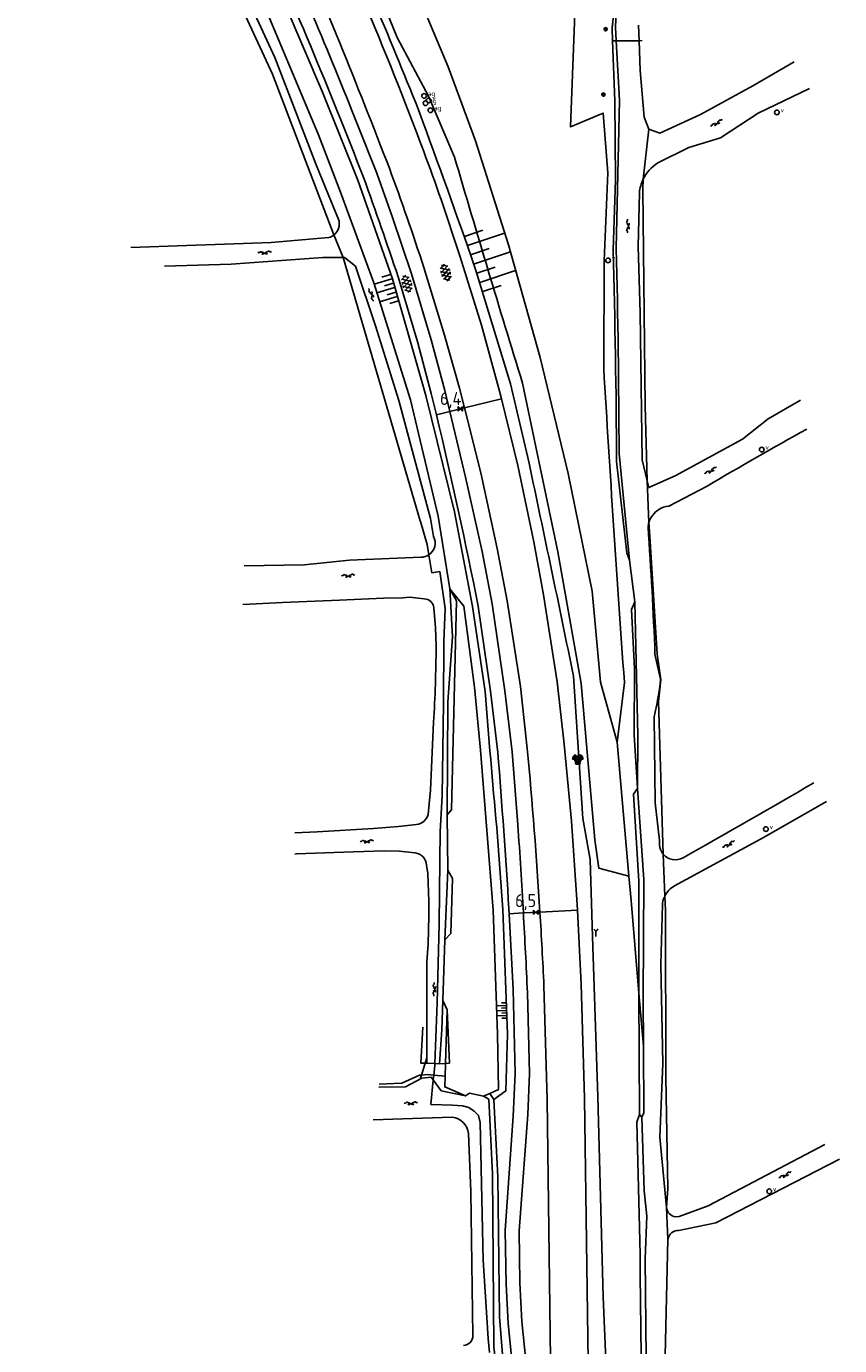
# Model space of a CAD drawing. Extents: x 121149 to 123702, y 457169 to 470031.
# Tile 35 of 87: x 122309 to 122465, y 463426 to 463680. Entities that reach past the tile are written whole.
import ezdxf

# ---------------------------------------------------------------- set-up
doc = ezdxf.new("R2010")
doc.units = 0
doc.header["$LTSCALE"] = 4
doc.layers.get('0').update_dxf_attribs({"color": 8, "linetype": 'CONTINUOUS'})
doc.layers.add('REFERENTIE', color=8, linetype='CONTINUOUS')
doc.styles.add('ISO', font='ISO')

# ---------------------------------------------------------------- blocks, each defined once
blk = doc.blocks.new('water')
at = {"color": 0, "linetype": 'ByBlock', "lineweight": -2}
for centre, start, end in [((-0.01, 0.75), 129.7446, 230.2554), ((-0.32, 1.12), 309.7446, 50.2554), ((-0.32, 0.37), 309.7446, 50.2554), ((0.32, 0.01), 129.7446, 230.2554), ((0, 0.38), 309.7446, 50.2554), ((-0.01, -0.74), 129.7446, 230.2554), ((-0.32, -0.37), 309.7446, 50.2554), ((-0.32, -1.12), 309.7446, 50.2554), ((0, -0.37), 309.7446, 50.2554)]:
    blk.add_arc(centre, 0.244, start, end, dxfattribs=at)
blk = doc.blocks.new('verklikker')
at = {"color": 0}
blk.add_circle((0, 0), 0.45, dxfattribs=at)
at = {"color": 0, "style": 'ISO'}
blk.add_attdef('VERKLIKKER', (0.7, 0), '', height=0.9, dxfattribs=at)
blk = doc.blocks.new('boom')
at = {"color": 0}
for radius in [0.315, 0.225, 0.135]:
    blk.add_circle((0, 0), radius, dxfattribs=at)
blk = doc.blocks.new('kilometerpaal')
at = {"color": 0}
for p, q in [((-0.44, 0.44), (0.44, -0.44)), ((-0.44, -0.44), (-0.44, 0.44)), ((0.44, 0.44), (-0.44, -0.44)), ((0.44, -0.44), (0.44, 0.44))]:
    blk.add_line(p, q, dxfattribs=at)
at = {"color": 0, "style": 'ISO'}
blk.add_attdef('KILOMETERPAAL', (0.59, 0.87), '', height=2.5, dxfattribs=at)
blk = doc.blocks.new('talud')
at = {"color": 0}
for p, q in [((0, 0.75), (0.5, 0.75)), ((0, 0.5), (1, 0.5)), ((0, 0.25), (0.5, 0.25)), ((0, 0), (1, 0)), ((0, -0.25), (0.5, -0.25)), ((0, -0.5), (1, -0.5)), ((0, -0.75), (0.5, -0.75))]:
    blk.add_line(p, q, dxfattribs=at)
blk = doc.blocks.new('asfalt6')
at = {"color": 0, "linetype": 'ByBlock', "lineweight": -2}
for p, q in [((-0.93, 0.18), (0.7, 1.13)), ((-0.89, -0.52), (0.89, 0.52)), ((-0.89, 0.52), (0.89, -0.52)), ((-0.76, 1.01), (0.3, 1.62)), ((-0.7, 1.13), (0.93, 0.18)), ((-0.3, 1.62), (0.76, 1.01)), ((-0.93, -0.18), (0.7, -1.13)), ((-0.76, -1.01), (0.3, -1.62)), ((-0.7, -1.13), (0.93, -0.18)), ((-0.3, -1.62), (0.76, -1.01))]:
    blk.add_line(p, q, dxfattribs=at)
blk = doc.blocks.new('afsl-gas')
at = {"color": 0}
blk.add_circle((0, 0), 0.45, dxfattribs=at)
at = {"color": 0, "style": 'ISO'}
blk.add_attdef('AFSL-GAS', (0.7, 0), '', height=0.9, dxfattribs=at)
blk = doc.blocks.new('wegwijzer')
at = {"color": 0}
for q in [(-0.42, 1.42), (0.42, 1.42), (0, 0)]:
    blk.add_line((0, 1), q, dxfattribs=at)
blk = doc.blocks.new('verkeersbord')
at = {"color": 0}
for p, q in [((0.5, 0.32), (-0.5, 0.32)), ((-0.5, 0.32), (0, -0.6)), ((0, -0.6), (0.5, 0.32))]:
    blk.add_line(p, q, dxfattribs=at)
blk = doc.blocks.new('verkeerslicht')
at = {"color": 0, "linetype": 'Continuous'}
for p, q in [((-1, 0), (-0.6, 0)), ((-0.3, 0.52), (-0.5, 0.86)), ((0.3, 0.52), (0.5, 0.86)), ((0.6, 0), (1, 0)), ((-0.3, -0.52), (-0.5, -0.86)), ((0.3, -0.52), (0.5, -0.86))]:
    blk.add_line(p, q, dxfattribs=at)
at = {"color": 0}
blk.add_circle((0, 0), 0.6, dxfattribs=at)
at = {"color": 0, "linetype": 'Continuous'}
for radius, start, end in [(0.996, 119.9985, 179.9935), (0.897, 119.9989, 179.9928), (0.797, 119.9994, 179.9919), (0.697, 120, 179.9907), (0.697, 0.0093, 60), (0.797, 0.0081, 60.0006), (0.897, 0.0072, 60.0011), (0.996, 0.0065, 60.0015), (0.996, 240.0015, 299.9985), (0.897, 240.0011, 299.9989), (0.797, 240.0006, 299.9994), (0.697, 240, 300)]:
    blk.add_arc((0, 0), radius, start, end, dxfattribs=at)
blk = doc.blocks.new('verkeersbord-pl')
at = {"linetype": 'Continuous'}
blk.add_circle((0, 0), 0.03, dxfattribs=at)

msp = doc.modelspace()

# ---------------------------------------------------------------- linework, layer by layer
at = {"layer": 'REFERENTIE'}
for points in [[(122309.07, 463784.757), (122313.852, 463778.657), (122321.026, 463765.641), (122335.294, 463736.244), (122351.582, 463700.722), (122365.88, 463667.089), (122372.723, 463650.161), (122379.324, 463631.25), (122385.756, 463608.812), (122391.242, 463586.475), (122394.723, 463568.271)], [(122353.938, 463752.929), (122350.778, 463749.72), (122355.475, 463734.462), (122367.861, 463708.132), (122380.221, 463677.565), (122386.268, 463666.345), (122391.256, 463654.599)], [(122353.938, 463752.929), (122376.279, 463704.726), (122390.038, 463671.93), (122395.28, 463657.755), (122401.635, 463637.739), (122407.692, 463616.095), (122413.051, 463593.832), (122417.646, 463571.199), (122419.267, 463553.777), (122422.486, 463542.2)], [(122368.702, 463643.267), (122364.672, 463653.15), (122356.786, 463673.773), (122348.23, 463692.234), (122341.698, 463705.752)], [(122356.322, 463670.521), (122344.736, 463695.65)], [(122414.688, 463690.677), (122413.534, 463660.394), (122419.797, 463663.069), (122420.662, 463651.583), (122419.988, 463634.701), (122419.895, 463614.113)], [(122422.517, 463688.778), (122421.518, 463679.421), (122421.61, 463676.929)], [(122422.451, 463687.016), (122422.173, 463679.542), (122422.31, 463676.935)], [(122354.386, 463684.502), (122365.153, 463658.86), (122369.377, 463647.847), (122375.732, 463630.488), (122382.796, 463607.988), (122388.123, 463585.605), (122390.359, 463571.68)], [(122426.687, 463676.975), (122426.593, 463679.96)], [(122422.31, 463676.935), (122421.61, 463676.929)], [(122421.61, 463676.929), (122422.038, 463665.402), (122422.128, 463650.192), (122421.697, 463636.775)], [(122422.31, 463676.935), (122422.907, 463665.559), (122422.301, 463637.073)], [(122426.687, 463676.975), (122422.31, 463676.935)], [(122427.287, 463676.98), (122426.687, 463676.975)], [(122426.868, 463671.254), (122426.687, 463676.975)], [(122456.459, 463672.923), (122448.514, 463668.271), (122438.445, 463662.773), (122430.65, 463659.175), (122428.558, 463659.976)], [(122368.106, 463639.658), (122356.322, 463670.521)], [(122427.66, 463662.309), (122426.868, 463671.254)], [(122430.304, 463653.504), (122436.232, 463656.451), (122442.298, 463658.309), (122449.55, 463663.039), (122459.373, 463667.809)], [(122428.558, 463659.976), (122427.66, 463662.309)], [(122390.338, 463605.754), (122389.366, 463609.796), (122386.774, 463619.525), (122382.986, 463632.182), (122379.342, 463643.03), (122376.308, 463651.514), (122372.569, 463660.985)], [(122427.451, 463650.342), (122428.558, 463659.976)], [(122427.406, 463648.418), (122427.451, 463650.342)], [(122388.682, 463646.458), (122392.303, 463635.672), (122396.427, 463622.331), (122399.914, 463609.662), (122400.276, 463608.182)], [(122428.214, 463592.425), (122427.264, 463596.448), (122426.889, 463624.678), (122426.508, 463637.429), (122426.75, 463647.83)], [(122427.828, 463606.808), (122427.406, 463648.418)], [(122329.13, 463637.242), (122356.049, 463638.216), (122367.106, 463639.153)], [(122369.863, 463635.312), (122368.106, 463639.658)], [(122369.863, 463635.312), (122365.982, 463635.343), (122348.368, 463634.051), (122335.569, 463633.648)], [(122387.246, 463581.704), (122386.623, 463585.217), (122380.532, 463607.835), (122376.104, 463622.175), (122372.225, 463633.658), (122370.106, 463635.31), (122369.863, 463635.312)], [(122384.671, 463584.712), (122369.863, 463635.312)], [(122405.558, 463595.785), (122401.996, 463611.077), (122395.401, 463632.651), (122394.451, 463635.497)], [(122386.796, 463609.208), (122384.186, 463618.911), (122380.415, 463631.631)], [(122385.359, 463633.426), (122389.352, 463620.408), (122392.212, 463610.245), (122393.172, 463606.446)], [(122404.307, 463611.157), (122411.074, 463578.778), (122415.571, 463553.506), (122418.192, 463523.451), (122418.963, 463518.005), (122424.73, 463516.464)], [(122387.779, 463605.128), (122390.338, 463605.754)], [(122390.338, 463605.754), (122393.172, 463606.446)], [(122403.418, 463526.341), (122402.291, 463540.356), (122400.939, 463552.062), (122398.474, 463568.812), (122396.531, 463578.845), (122393.373, 463593.123), (122390.338, 463605.754)], [(122393.172, 463606.446), (122400.276, 463608.182)], [(122393.172, 463606.446), (122396.333, 463593.944), (122399.423, 463579.429), (122401.371, 463569.352), (122403.89, 463552.892), (122405.223, 463541.025)], [(122400.276, 463608.182), (122403.408, 463595.363), (122406.491, 463580.683), (122408.364, 463570.508), (122410.937, 463553.812), (122412.301, 463541.834), (122413.683, 463527.059), (122414.795, 463511.07), (122414.853, 463509.943)], [(122428.214, 463592.425), (122427.828, 463606.808)], [(122457.682, 463607.92), (122451.49, 463604.355), (122446.512, 463600.421), (122433.604, 463593.406), (122428.524, 463591.113), (122428.214, 463592.425)], [(122422.364, 463596.149), (122424.303, 463578.618), (122424.862, 463577.185)], [(122422.854, 463597.681), (122424.862, 463577.185)], [(122428.214, 463592.425), (122428.571, 463584.439)], [(122432.375, 463587.572), (122439.721, 463591.392)], [(122384.705, 463584.594), (122384.671, 463584.712)], [(122385.98, 463580.193), (122384.705, 463584.594)], [(122428.769, 463581.819), (122428.571, 463584.439)], [(122430.133, 463559.107), (122428.769, 463581.819)], [(122386.319, 463578.204), (122385.98, 463580.193)], [(122386.319, 463578.204), (122386.907, 463574.751)], [(122350.855, 463576.118), (122362.418, 463576.256), (122371.072, 463577.155), (122384.829, 463577.745)], [(122424.862, 463577.185), (122425.868, 463569.186)], [(122386.907, 463574.751), (122388.413, 463574.982)], [(122388.413, 463574.982), (122389.455, 463567.918)], [(122390.359, 463571.68), (122390.852, 463562.514), (122389.974, 463549.905), (122389.832, 463528.267)], [(122390.359, 463571.68), (122391.641, 463569.397), (122390.659, 463529.243), (122389.832, 463528.267)], [(122393.014, 463568.373), (122390.359, 463571.68)], [(122385.452, 463569.766), (122382.591, 463570.105), (122381.342, 463569.918), (122377.591, 463569.893), (122369.198, 463569.481), (122358.245, 463569.051), (122350.589, 463568.683)], [(122387.724, 463560.604), (122387.578, 463564.238), (122387.311, 463568.05)], [(122389.455, 463567.918), (122389.224, 463561.549)], [(122393.014, 463568.373), (122395.08, 463552.798), (122396.24, 463540.662), (122398.662, 463509.964), (122399.512, 463486.159), (122399.717, 463475.517), (122398.062, 463474.703)], [(122397.164, 463551.98), (122394.723, 463568.271)], [(122399.564, 463540.255), (122398.188, 463551.991), (122395.807, 463568.368)], [(122425.868, 463569.186), (122425.255, 463567.692), (122425.816, 463556.292), (122425.743, 463543.618), (122426.393, 463533.297)], [(122425.868, 463569.186), (122426.45, 463543.442), (122426.393, 463533.297)], [(122389.224, 463561.549), (122389.108, 463549.737)], [(122430.817, 463554.318), (122429.737, 463559.101)], [(122430.866, 463554.189), (122430.133, 463559.107)], [(122422.305, 463353.614), (122421.949, 463364.406), (122421.227, 463400.742), (122419.798, 463435.672), (122418.789, 463474.124), (122417.76, 463504.878), (122417.263, 463519.713), (122415.915, 463527.552), (122414.082, 463554.901)], [(122423.864, 463553.689), (122422.486, 463542.2)], [(122430.395, 463550.056), (122430.866, 463554.189)], [(122431.299, 463520.701), (122430.395, 463550.056)], [(122389.108, 463549.737), (122388.876, 463531.903)], [(122386.181, 463528.357), (122386.403, 463530.384), (122386.622, 463533.008), (122387.238, 463546.062)], [(122430.577, 463522.439), (122430.628, 463523.31), (122429.754, 463530.571), (122429.561, 463547.096)], [(122422.486, 463542.2), (122424.73, 463516.464)], [(122426.393, 463533.297), (122425.64, 463532.233), (122426.64, 463515.514), (122426.663, 463494.014)], [(122426.393, 463533.297), (122427.58, 463515.873), (122427.48, 463492.972), (122427.537, 463483.835)], [(122388.876, 463531.903), (122388.529, 463525.071)], [(122433.495, 463514.639), (122450.718, 463523.985), (122462.679, 463530.81)], [(122389.832, 463528.267), (122389.977, 463517.612)], [(122360.624, 463524.837), (122364.889, 463525), (122375.721, 463525.666), (122380.482, 463526.055), (122383.933, 463526.376)], [(122388.529, 463525.071), (122388.413, 463519.512)], [(122398.778, 463473.576), (122401.082, 463475.223), (122401.431, 463486.136), (122400.619, 463508.402), (122400.54, 463510.095), (122399.347, 463525.849)], [(122383.676, 463520.952), (122380.636, 463521.289), (122377.897, 463521.331), (122371.825, 463521.172), (122360.931, 463520.743), (122360.568, 463520.732)], [(122431.636, 463512.693), (122431.299, 463520.701)], [(122385.948, 463480.538), (122385.963, 463500), (122386.19, 463503.389), (122386.327, 463508.872), (122386.307, 463511.613), (122386.147, 463516.975), (122385.897, 463518.583)], [(122388.413, 463519.512), (122388.297, 463507.237)], [(122389.384, 463504.268), (122390.543, 463505.472), (122390.863, 463516.065), (122389.977, 463517.612)], [(122389.977, 463517.612), (122389.384, 463504.268)], [(122424.73, 463516.464), (122425.137, 463511.805), (122426.663, 463494.014)], [(122431.756, 463509.956), (122431.636, 463512.693)], [(122401.748, 463509.269), (122401.7, 463510.176)], [(122404.467, 463509.409), (122407.644, 463509.572)], [(122407.644, 463509.572), (122414.853, 463509.943)], [(122414.853, 463509.943), (122415.583, 463495.751), (122416.186, 463473.764), (122417.121, 463409.511), (122417.129, 463408.816)], [(122431.931, 463452.867), (122430.67, 463466.338), (122431.256, 463480.467), (122430.869, 463499.513), (122431.158, 463511.023)], [(122431.844, 463477.81), (122431.756, 463509.956)], [(122388.297, 463507.237), (122387.949, 463492.182)], [(122403.652, 463408.653), (122403.573, 463410.218), (122401.555, 463430.536), (122401.161, 463438.095), (122400.956, 463448.392), (122402.49, 463470.406), (122402.897, 463478.608), (122402.511, 463494.697), (122401.748, 463509.269)], [(122401.748, 463509.269), (122404.467, 463509.409)], [(122389.384, 463504.268), (122389.008, 463492.599)], [(122408.417, 463495.45), (122409.035, 463473.536), (122409.898, 463408.728)], [(122387.949, 463492.182), (122387.499, 463480.472)], [(122389.008, 463492.599), (122388.826, 463486.938), (122388.395, 463480.433)], [(122389.008, 463492.599), (122389.869, 463490.788)], [(122406.362, 463408.686), (122406.261, 463410.293), (122404.183, 463430.914), (122403.8, 463438.358), (122403.678, 463448.369), (122405.3, 463470.688), (122405.651, 463478.601), (122405.256, 463494.158)], [(122426.663, 463494.014), (122426.793, 463470.719)], [(122426.663, 463494.014), (122427.537, 463483.835)], [(122389.869, 463490.788), (122389.536, 463480.527)], [(122389.536, 463480.527), (122390.266, 463480.587), (122389.869, 463490.788)], [(122385.6, 463480.554), (122384.776, 463480.591), (122385.18, 463487.503)], [(122385.6, 463480.554), (122385.918, 463481.614)], [(122427.537, 463483.835), (122427.617, 463471.017), (122427.241, 463470.203)], [(122384.914, 463478.264), (122385.6, 463480.554)], [(122385.948, 463480.538), (122385.6, 463480.554)], [(122387.499, 463480.472), (122385.948, 463480.538)], [(122387.486, 463480.139), (122387.283, 463478.254)], [(122387.493, 463480.311), (122387.486, 463480.139)], [(122387.499, 463480.472), (122387.493, 463480.311)], [(122388.395, 463480.433), (122387.499, 463480.472)], [(122388.395, 463480.433), (122389.536, 463480.527)], [(122389.536, 463480.527), (122389.529, 463480.305), (122389.457, 463478.081)], [(122376.723, 463475.959), (122381.812, 463476.012), (122384.985, 463477.678), (122386.768, 463477.894), (122387.184, 463477.333)], [(122376.767, 463476.557), (122381.154, 463476.709), (122384.503, 463478.228), (122384.914, 463478.264)], [(122384.736, 463477.668), (122384.914, 463478.264)], [(122384.914, 463478.264), (122385.983, 463478.357), (122387.283, 463478.254)], [(122387.184, 463477.333), (122386.675, 463472.611)], [(122387.283, 463478.254), (122387.184, 463477.333)], [(122387.184, 463477.333), (122388.717, 463475.262), (122393.388, 463474.287)], [(122387.283, 463478.254), (122389.457, 463478.081)], [(122389.457, 463478.081), (122389.389, 463475.999), (122393.388, 463474.287)], [(122432.227, 463456.5), (122431.844, 463477.81)], [(122393.388, 463474.287), (122394.099, 463474.79), (122396.809, 463474.241)], [(122398.062, 463474.703), (122396.809, 463474.241)], [(122396.809, 463474.241), (122397.837, 463473.62), (122398.559, 463459.319), (122398.771, 463426.049), (122399.938, 463416.142), (122400.806, 463401.315), (122401.22, 463388.627)], [(122398.778, 463473.576), (122398.062, 463474.703)], [(122386.675, 463472.611), (122390.846, 463472.495)], [(122390.846, 463472.495), (122392.815, 463472.38)], [(122392.815, 463472.38), (122393.974, 463472.032)], [(122393.974, 463472.032), (122395.016, 463471.337)], [(122405.16, 463256.856), (122404.886, 463275.92), (122404.157, 463286.929), (122401.417, 463311.307), (122401.903, 463320.204), (122400.065, 463331.276), (122399.19, 463365.84), (122400.168, 463369.604), (122403.132, 463372.714), (122403.145, 463379.965), (122401.039, 463417.413), (122399.883, 463431.858), (122399.539, 463458.698), (122398.778, 463473.576)], [(122375.663, 463469.702), (122390.826, 463470.216)], [(122395.016, 463471.337), (122395.827, 463470.527)], [(122395.827, 463470.527), (122396.175, 463469.137)], [(122396.175, 463469.137), (122396.754, 463442.734)], [(122426.791, 463448.974), (122426.226, 463469.228), (122426.793, 463470.719)], [(122426.793, 463470.719), (122427.241, 463470.203)], [(122427.241, 463470.203), (122427.676, 463456.065), (122428.145, 463451.162), (122427.863, 463443.004), (122428.075, 463417.469), (122428.464, 463405), (122428.133, 463400.093), (122427.927, 463375.995), (122428.494, 463366.254), (122429.518, 463360.264), (122429.306, 463356.885)], [(122393.949, 463467.039), (122394.416, 463455.928), (122394.797, 463428.276)], [(122462.337, 463464.923), (122439.953, 463453.156), (122434.399, 463451.076), (122433.712, 463451.033)], [(122434.329, 463448.394), (122441.424, 463449.865), (122465.173, 463462.116)], [(122431.931, 463452.867), (122432.227, 463456.5)], [(122432.231, 463446.676), (122431.931, 463452.867)], [(122431.499, 463416.015), (122432.231, 463446.676)], [(122396.754, 463442.734), (122397.712, 463427.66)], [(122397.712, 463427.66), (122397.943, 463424.996)]]:
    msp.add_lwpolyline(points, dxfattribs=at)
for points in [[(122383.824, 463665.037, 0.0021223), (122366.214, 463707.565)], [(122372.569, 463660.985, 0.0104482), (122355.149, 463702.372)], [(122357.635, 463703.466, -0.0075073), (122369.229, 463676.561)], [(122373.841, 463650.55, 0.0117189), (122352.722, 463701.305)], [(122369.722, 463694.126, -0.0097948), (122381.867, 463664.823)], [(122369.229, 463676.561, -0.0047654), (122378.746, 463652.458)], [(122381.867, 463664.823, -0.0078811), (122388.682, 463646.458)], [(122394.451, 463635.497, 0.0052497), (122383.824, 463665.037)], [(122391.256, 463654.599, 0.0032983), (122404.307, 463611.157)], [(122378.746, 463652.458, -0.0098422), (122385.359, 463633.426)], [(122427.451, 463650.342, -0.1447898), (122430.304, 463653.504)], [(122380.415, 463631.631, 0.00709), (122373.841, 463650.55)], [(122426.75, 463647.83, -0.0872728), (122427.451, 463650.342)], [(122368.106, 463639.658, 0.3835054), (122368.702, 463643.267)], [(122367.106, 463639.153, 0.1045876), (122368.106, 463639.658)], [(122421.697, 463636.775, -0.0056861), (122422.364, 463596.149)], [(122422.301, 463637.073, -0.0047977), (122422.854, 463597.681)], [(122419.895, 463614.113, 0.0032263), (122423.864, 463553.689)], [(122387.779, 463605.128, 0.0012699), (122386.796, 463609.208)], [(122395.807, 463568.368, 0.009582), (122387.779, 463605.128)], [(122439.721, 463591.392, -0.0079702), (122458.888, 463602.359)], [(122414.082, 463554.901, 0.0022543), (122405.558, 463595.785)], [(122428.571, 463584.439, -0.1816641), (122430.465, 463586.92)], [(122430.465, 463586.92, -0.1150073), (122432.375, 463587.572)], [(122428.402, 463583.575, -0.0496789), (122428.571, 463584.439)], [(122429.737, 463559.101, 0.0078892), (122428.402, 463583.575)], [(122386.319, 463578.204, 0.3786467), (122387.246, 463581.704)], [(122384.829, 463577.745, 0.1454776), (122386.319, 463578.204)], [(122387.311, 463568.05, 0.3656025), (122385.452, 463569.766)], [(122387.238, 463546.062, 0.0132022), (122387.724, 463560.604)], [(122429.561, 463547.096, 0.0327003), (122430.817, 463554.318)], [(122399.347, 463525.849, -0.0048614), (122397.164, 463551.98)], [(122401.7, 463510.176, 0.004586), (122399.564, 463540.255)], [(122405.223, 463541.025, -0.0076001), (122407.644, 463509.572)], [(122460.207, 463534.404, -0.0041819), (122435.131, 463520.001)], [(122383.933, 463526.376, 0.3208696), (122386.181, 463528.357)], [(122404.467, 463509.409, 0.0026548), (122403.418, 463526.341)], [(122431.198, 463520.826, -0.1432251), (122430.577, 463522.439)], [(122385.897, 463518.583, 0.3760373), (122383.676, 463520.952)], [(122431.299, 463520.701, -0.0087509), (122431.198, 463520.826)], [(122435.131, 463520.001, -0.3569986), (122431.299, 463520.701)], [(122431.636, 463512.693, -0.1484893), (122433.495, 463514.639)], [(122431.158, 463511.023, -0.0687492), (122431.438, 463512.244)], [(122431.438, 463512.244, -0.0264862), (122431.636, 463512.693)], [(122407.644, 463509.572, -0.0033259), (122408.417, 463495.45)], [(122405.256, 463494.158, 0.002423), (122404.467, 463509.409)], [(122390.826, 463470.216, -0.3285691), (122393.949, 463467.039)], [(122433.712, 463451.033, -0.3593359), (122431.931, 463452.867)], [(122427.391, 463365.959, 0.0030596), (122426.791, 463448.974)], [(122432.231, 463446.676, -0.4277114), (122434.329, 463448.394)], [(122394.797, 463428.276, -0.3967988), (122392.955, 463426.305)]]:
    msp.add_lwpolyline(points, format="xyb", dxfattribs=at)

# ---------------------------------------------------------------- block references
at = {"layer": 'REFERENTIE', "linetype": 'Continuous'}
for name, p in [('boom', (122420.267, 463679.163)), ('boom', (122419.832, 463666.613)), ('water', (122424.548, 463641.351)), ('verkeerslicht', (122414.919, 463538.962)), ('verkeersbord', (122414.919, 463538.962)), ('verkeersbord-pl', (122414.919, 463538.962)), ('wegwijzer', (122418.387, 463504.905))]:
    msp.add_blockref(name, p, dxfattribs=at)
for name, p, values in [('afsl-gas', (122385.396, 463666.35), {'AFSL-GAS': 'ag'}), ('afsl-gas', (122385.69, 463664.966), {'AFSL-GAS': 'ag'}), ('verklikker', (122386.291, 463665.506), {'VERKLIKKER': 'v'}), ('afsl-gas', (122386.617, 463663.602), {'AFSL-GAS': 'ag'}), ('verklikker', (122453.145, 463663.181), {'VERKLIKKER': 'v'}), ('verklikker', (122420.729, 463634.766), {'VERKLIKKER': 'v'}), ('verklikker', (122450.222, 463598.416), {'VERKLIKKER': 'v'}), ('verklikker', (122451.038, 463525.514), {'VERKLIKKER': 'v'}), ('verklikker', (122451.667, 463455.941), {'VERKLIKKER': 'v'})]:
    msp.add_blockref(name, p, dxfattribs=at).add_auto_attribs(values)
for name, p, rotation in [('water', (122441.578, 463661.113), 299.794617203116), ('water', (122354.797, 463636.235), 273.7264258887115), ('asfalt6', (122389.568, 463632.43), 18.18126897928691), ('asfalt6', (122382.117, 463630.266), 17.22069937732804), ('water', (122375.328, 463628.195), 19.57672556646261), ('water', (122440.469, 463594.359), 299.0768635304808), ('water', (122370.85, 463574.193), 273.326073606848), ('water', (122374.429, 463523.151), 273.8978962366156), ('water', (122443.913, 463522.553), 300.2069340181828), ('water', (122387.397, 463494.732), 358.4533897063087), ('water', (122382.873, 463472.838), 272.2929004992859), ('water', (122454.758, 463459.039), 296.8725389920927)]:
    msp.add_blockref(name, p, dxfattribs=dict(at, rotation=rotation))
for p, xscale, yscale, rotation in [((122394.926, 463634.074), 7.4576, 7.4576, 18.45681465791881), ((122379.758, 463629.529), 3.55411, 3.55411, 196.7115971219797), ((122401.265, 463490.694), 1.948222, 1.948222, 182.0296635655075)]:
    msp.add_blockref('talud', p, dxfattribs=dict(at, xscale=xscale, yscale=yscale, rotation=rotation))
ref = msp.add_blockref('kilometerpaal', (122392.361, 463606.248), dxfattribs=at)
ref.add_attrib('KILOMETERPAAL', '6,4', (122388.48, 463606.992), dxfattribs={"layer": '0', "color": 0, "height": 2.5, "style": 'ISO'})
ref = msp.add_blockref('kilometerpaal', (122406.861, 463509.532), dxfattribs=at)
ref.add_attrib('KILOMETERPAAL', '6,5', (122402.889, 463510.542), dxfattribs={"layer": '0', "color": 0, "height": 2.5, "style": 'ISO'})

doc.saveas('drawing.dxf')
